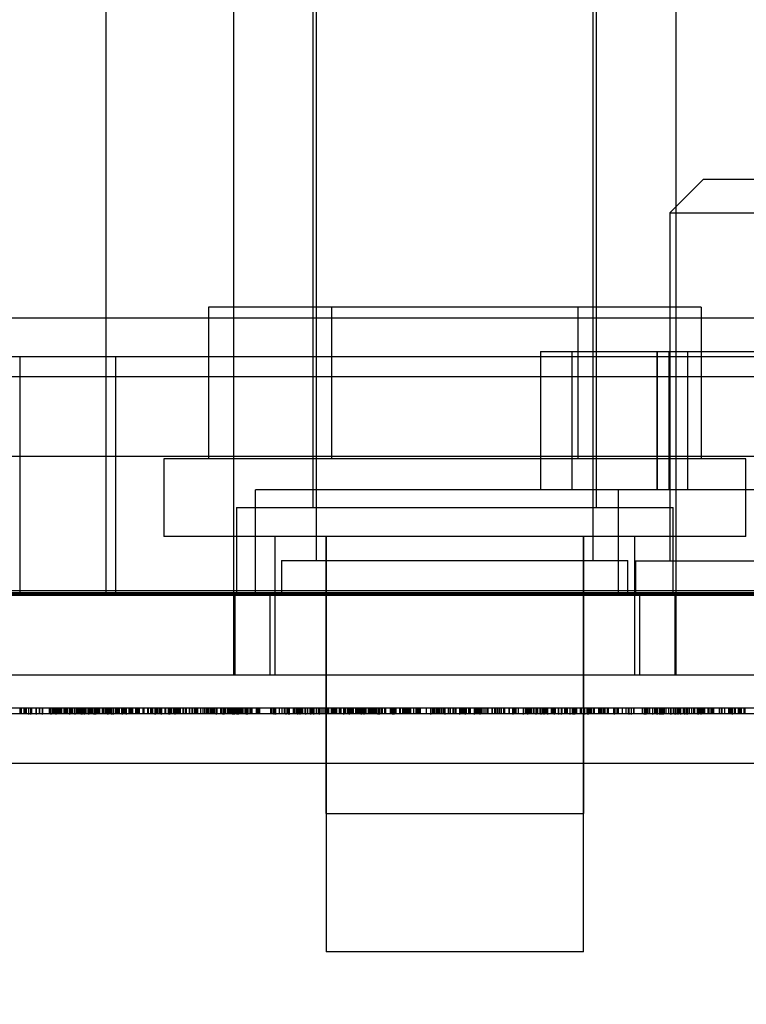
# Model space of a CAD drawing. Header units: inches. Extents: x 1 to 240, y -1 to 159.
# Tile 58 of 108: x 78.973 to 79.629, y 137.375 to 138.264. Entities that reach past the tile are written whole.
import ezdxf
from ezdxf.enums import TextEntityAlignment as Align
from ezdxf.lldxf.tags import DXFTag

# ---------------------------------------------------------------- set-up
doc = ezdxf.new("R2010")
doc.units = ezdxf.units.IN
doc.header["$MEASUREMENT"] = 0
for name, color, linetype in [('COM43544', 7, 'Continuous'), ('COM54932', 7, 'Continuous'), ('COM70219', 7, 'Continuous'), ('COM70657-17', 7, 'Continuous'), ('Default', 7, 'Continuous'), ('HAN13060', 7, 'Continuous'), ('HAN13060_SCREW', 7, 'Continuous'), ('HAN_NUT', 7, 'Continuous'), ('LAB20180', 7, 'Continuous'), ('LOC13320', 7, 'Continuous'), ('NTS17050', 7, 'Continuous'), ('STD21879', 7, 'Continuous'), ('STD26057', 7, 'Continuous')]:
    doc.layers.add(name, color=color, linetype=linetype)
doc.styles.add('SEACAD_Times_New_Roman', font='times.ttf')
tags = doc.linetypes.add('HIDDEN2', pattern=[0.1875, 0.125, -0.0625]).pattern_tags.tags
tags[6:7] = [DXFTag(74, 4), DXFTag(75, 0), DXFTag(340, '0'), DXFTag(46, 0.0), DXFTag(50, 0.0), DXFTag(44, 0.0), DXFTag(45, 0.0)]
tags[4:5] = [DXFTag(74, 4), DXFTag(75, 0), DXFTag(340, '0'), DXFTag(46, 0.0), DXFTag(50, 0.0), DXFTag(44, 0.0), DXFTag(45, 0.0)]
doc.dimstyles.new('HAMMOND_(STH_-_240x160)', dxfattribs={"dimtxt": 1, "dimasz": 1.25, "dimexe": 0.5, "dimexo": 0.5, "dimgap": 0.25, "dimtad": 0, "dimtih": 1, "dimtoh": 1, "dimzin": 0, "dimdsep": 46, "dimtxsty": 'SEACAD_Times_New_Roman', "dimblk1": '_SE_FILLED', "dimblk2": '_SE_FILLED', "dimsah": 1, "dimcen": 0.5, "dimadec": 0, "dimazin": 0, "dimtfac": 0.8, "dimtofl": 0, "dimtmove": 0, "dimatfit": 3, "dimfxl": 1, "dimtolj": 1, "dimtzin": 0, "dimarcsym": 0})

# ---------------------------------------------------------------- blocks, each defined once
blk = doc.blocks.new('SE4')
at = {"layer": 'COM43544', "color": 7, "linetype": 'HIDDEN2'}
for p, q in [((80.42189, 137.94166), (53.05964, 137.94166)), ((80.42189, 137.86966), (53.05964, 137.86966))]:
    blk.add_line(p, q, dxfattribs=at)
at = {"layer": 'COM54932', "color": 7, "linetype": 'HIDDEN2'}
for p, q in [((79.18571, 137.74453), (79.18571, 137.83953)), ((80.13571, 137.83953), (79.18571, 137.83953)), ((79.51321, 137.83953), (79.51321, 137.74453))]:
    blk.add_line(p, q, dxfattribs=at)
at = {"layer": 'COM70219', "color": 7, "linetype": 'HIDDEN2'}
for p, q in [((80.16171, 137.99453), (53.32271, 137.99453)), ((80.16171, 137.74853), (53.32271, 137.74853)), ((80.16171, 137.74653), (53.32271, 137.74653)), ((80.16171, 137.74553), (53.32271, 137.74553))]:
    blk.add_line(p, q, dxfattribs=at)
at = {"layer": 'COM70657-17', "color": 7, "linetype": 'HIDDEN2'}
for p, q in [((52.78671, 137.74453), (80.69571, 137.74453)), ((79.16725, 137.74453), (79.16725, 137.67253)), ((79.19871, 137.74453), (79.19871, 137.67253)), ((79.53271, 137.67253), (79.53271, 137.74453)), ((79.56417, 137.74453), (79.56417, 137.67253))]:
    blk.add_line(p, q, dxfattribs=at)
at = {"layer": 'COM70657-17', "color": 7, "linetype": 'Continuous'}
blk.add_line((52.78671, 137.67253), (80.69571, 137.67253), dxfattribs=at)
at = {"layer": 'HAN13060', "color": 7, "linetype": 'HIDDEN2'}
for p, q in [((79.16614, 138.37453), (79.16614, 137.67253)), ((79.56528, 138.37453), (79.56528, 137.67253)), ((79.20321, 137.79753), (79.20321, 137.67253)), ((79.24921, 137.79753), (79.24921, 137.54753)), ((79.48221, 137.54753), (79.48221, 137.79753)), ((79.52821, 137.67253), (79.52821, 137.79753)), ((79.24921, 137.54753), (79.48221, 137.54753))]:
    blk.add_line(p, q, dxfattribs=at)
at = {"layer": 'HAN13060', "color": 7, "linetype": 'Continuous'}
blk.add_line((80.08424, 137.59253), (78.46693, 137.59253), dxfattribs=at)
at = {"layer": 'HAN13060_SCREW', "color": 7, "linetype": 'HIDDEN2'}
for p, q in [((79.25457, 138.00453), (79.14343, 138.00453)), ((79.14343, 138.00453), (79.14343, 137.86753)), ((79.47685, 138.00453), (79.25457, 138.00453)), ((79.25457, 138.00453), (79.25457, 137.86753)), ((79.58799, 138.00453), (79.47685, 138.00453)), ((79.47685, 138.00453), (79.47685, 137.86753)), ((79.58799, 138.00453), (79.58799, 137.86753)), ((79.62821, 137.86753), (79.10321, 137.86753)), ((79.10321, 137.86753), (79.10321, 137.79753)), ((79.62821, 137.79753), (79.62821, 137.86753)), ((79.62821, 137.79753), (79.10321, 137.79753)), ((79.24971, 137.79753), (79.24971, 137.42253)), ((79.48171, 137.42253), (79.48171, 137.79753)), ((79.48171, 137.42253), (79.24971, 137.42253))]:
    blk.add_line(p, q, dxfattribs=at)
at = {"layer": 'HAN_NUT', "color": 7, "linetype": 'HIDDEN2'}
for p, q in [((79.05971, 137.95953), (78.75372, 137.95953)), ((78.97321, 137.95953), (78.97321, 137.74453)), ((79.67171, 137.95953), (79.05971, 137.95953)), ((79.05971, 137.74453), (79.05971, 137.95953))]:
    blk.add_line(p, q, dxfattribs=at)
at = {"layer": 'LAB20180', "color": 7, "linetype": 'Continuous'}
for p, q in [((80.42871, 137.64253), (78.17871, 137.64253)), ((80.24074, 137.63753), (78.36668, 137.63753)), ((79.04183, 137.6369), (79.04183, 137.63753)), ((79.0576, 137.6369), (79.0576, 137.63753)), ((79.10851, 137.6369), (79.10851, 137.63753)), ((79.11334, 137.6369), (79.11334, 137.63753)), ((79.15646, 137.63753), (79.15646, 137.6369)), ((79.16524, 137.63753), (79.16524, 137.6369)), ((79.16647, 137.6369), (79.16647, 137.63753)), ((79.17058, 137.6369), (79.17058, 137.63753)), ((79.21588, 137.6369), (79.21588, 137.63753)), ((79.23838, 137.6369), (79.23838, 137.63753)), ((79.24362, 137.6369), (79.24362, 137.63753)), ((79.28136, 137.6369), (79.28136, 137.63753)), ((79.28385, 137.6369), (79.28385, 137.63753)), ((79.29634, 137.63753), (79.29634, 137.6369)), ((79.29743, 137.63753), (79.29743, 137.6369)), ((79.35706, 137.6369), (79.35706, 137.63753)), ((79.38333, 137.6369), (79.38333, 137.63753)), ((79.38855, 137.6369), (79.38855, 137.63753)), ((79.43149, 137.6369), (79.43149, 137.63753)), ((79.43874, 137.63753), (79.43874, 137.6369)), ((79.44366, 137.6369), (79.44366, 137.63753)), ((79.44611, 137.63753), (79.44611, 137.6369)), ((79.53832, 137.6369), (79.53832, 137.63753)), ((79.55152, 137.63753), (79.55152, 137.6369)), ((79.55268, 137.6369), (79.55268, 137.63753)), ((79.56736, 137.6369), (79.56736, 137.63753)), ((79.5693, 137.63753), (79.5693, 137.6369)), ((79.58515, 137.63753), (79.58515, 137.6369))]:
    blk.add_line(p, q, dxfattribs=at)
at = {"layer": 'LAB20180', "color": 7, "linetype": 'HIDDEN2'}
for p, q in [((78.97354, 137.63753), (78.97354, 137.64253)), ((78.97444, 137.63753), (78.97444, 137.64253)), ((78.97466, 137.63753), (78.97466, 137.64253)), ((78.97708, 137.63753), (78.97708, 137.64253)), ((78.97811, 137.63753), (78.97811, 137.64253)), ((78.97835, 137.63753), (78.97835, 137.64253)), ((78.97916, 137.63753), (78.97916, 137.64253)), ((78.98095, 137.64315), (78.98095, 137.6369)), ((78.98281, 137.64315), (78.98281, 137.6369)), ((78.98372, 137.63753), (78.98372, 137.64253)), ((78.984, 137.63753), (78.984, 137.64253)), ((78.98793, 137.63753), (78.98793, 137.64253)), ((78.98822, 137.6369), (78.98822, 137.64315)), ((78.98827, 137.63753), (78.98827, 137.64253)), ((78.9908, 137.63753), (78.9908, 137.64253)), ((78.99109, 137.63753), (78.99109, 137.64253)), ((78.99119, 137.63753), (78.99119, 137.64253)), ((78.99319, 137.64315), (78.99319, 137.6369)), ((78.99383, 137.63753), (78.99383, 137.64253)), ((78.99998, 137.63753), (78.99998, 137.64253)), ((79.00065, 137.63753), (79.00065, 137.64253)), ((79.00136, 137.6369), (79.00136, 137.64315)), ((79.00299, 137.63753), (79.00299, 137.64253)), ((79.00414, 137.63753), (79.00414, 137.64253)), ((79.00477, 137.63753), (79.00477, 137.64253)), ((79.00567, 137.64315), (79.00567, 137.6369)), ((79.00646, 137.63753), (79.00646, 137.64253)), ((79.00655, 137.63753), (79.00655, 137.64253)), ((79.0067, 137.63753), (79.0067, 137.64253)), ((79.00741, 137.63753), (79.00741, 137.64253)), ((79.00859, 137.63753), (79.00859, 137.64253)), ((79.00984, 137.63753), (79.00984, 137.64253)), ((79.01002, 137.63753), (79.01002, 137.64253)), ((79.01102, 137.63753), (79.01102, 137.64253)), ((79.01327, 137.63753), (79.01327, 137.64253)), ((79.01343, 137.63753), (79.01343, 137.64253)), ((79.0135, 137.63753), (79.0135, 137.64253)), ((79.0144, 137.63753), (79.0144, 137.64253)), ((79.01562, 137.63753), (79.01562, 137.64253)), ((79.01585, 137.63753), (79.01585, 137.64253)), ((79.01635, 137.63753), (79.01635, 137.64253)), ((79.01829, 137.6369), (79.01829, 137.64315)), ((79.01945, 137.63753), (79.01945, 137.64253)), ((79.02, 137.63753), (79.02, 137.64253)), ((79.02023, 137.63753), (79.02023, 137.64253)), ((79.02105, 137.63753), (79.02105, 137.64253)), ((79.02282, 137.63753), (79.02282, 137.64253)), ((79.02317, 137.6369), (79.02317, 137.64315)), ((79.02473, 137.63753), (79.02473, 137.64253)), ((79.02508, 137.63753), (79.02508, 137.64253)), ((79.02557, 137.63753), (79.02557, 137.64253)), ((79.02597, 137.63753), (79.02597, 137.64253)), ((79.0266, 137.63753), (79.0266, 137.64253)), ((79.02663, 137.63753), (79.02663, 137.64253)), ((79.02785, 137.63753), (79.02785, 137.64253)), ((79.02871, 137.6369), (79.02871, 137.64315)), ((79.02871, 137.63753), (79.02871, 137.64253)), ((79.02956, 137.6369), (79.02956, 137.64315)), ((79.0304, 137.63753), (79.0304, 137.64253)), ((79.03124, 137.63753), (79.03124, 137.64253)), ((79.03149, 137.6369), (79.03149, 137.64315)), ((79.03236, 137.63753), (79.03236, 137.64253)), ((79.03291, 137.63753), (79.03291, 137.64253)), ((79.03497, 137.63753), (79.03497, 137.64253)), ((79.03558, 137.6369), (79.03558, 137.64315)), ((79.03652, 137.63753), (79.03652, 137.64253)), ((79.03671, 137.63753), (79.03671, 137.64253)), ((79.03676, 137.63753), (79.03676, 137.64253)), ((79.03753, 137.63753), (79.03753, 137.64253)), ((79.03787, 137.63753), (79.03787, 137.64253)), ((79.03869, 137.63753), (79.03869, 137.64253)), ((79.03884, 137.63753), (79.03884, 137.64253)), ((79.03889, 137.63753), (79.03889, 137.64253)), ((79.04019, 137.64315), (79.04019, 137.6369)), ((79.04033, 137.6369), (79.04033, 137.64315)), ((79.04102, 137.63753), (79.04102, 137.64253)), ((79.0418, 137.6369), (79.0418, 137.64315)), ((79.04183, 137.63753), (79.04183, 137.64315)), ((79.04204, 137.63753), (79.04204, 137.64253)), ((79.04301, 137.63753), (79.04301, 137.64253)), ((79.04316, 137.63753), (79.04316, 137.64253)), ((79.04392, 137.63753), (79.04392, 137.64253)), ((79.04399, 137.63753), (79.04399, 137.64253)), ((79.04418, 137.63753), (79.04418, 137.64253)), ((79.04435, 137.63753), (79.04435, 137.64253)), ((79.04545, 137.63753), (79.04545, 137.64253)), ((79.04763, 137.63753), (79.04763, 137.64253)), ((79.04785, 137.63753), (79.04785, 137.64253)), ((79.04846, 137.63753), (79.04846, 137.64253)), ((79.04856, 137.63753), (79.04856, 137.64253)), ((79.0501, 137.63753), (79.0501, 137.64253)), ((79.05098, 137.63753), (79.05098, 137.64253)), ((79.05158, 137.63753), (79.05158, 137.64253)), ((79.05242, 137.64315), (79.05242, 137.6369)), ((79.05249, 137.64315), (79.05249, 137.6369)), ((79.05412, 137.63753), (79.05412, 137.64253)), ((79.05488, 137.63753), (79.05488, 137.64253)), ((79.05494, 137.63753), (79.05494, 137.64253)), ((79.05603, 137.64315), (79.05603, 137.6369)), ((79.0576, 137.63753), (79.0576, 137.64315)), ((79.05962, 137.63753), (79.05962, 137.64253)), ((79.06063, 137.63753), (79.06063, 137.64253)), ((79.06115, 137.63753), (79.06115, 137.64253)), ((79.06191, 137.63753), (79.06191, 137.64253)), ((79.06229, 137.63753), (79.06229, 137.64253)), ((79.06312, 137.63753), (79.06312, 137.64253)), ((79.06535, 137.63753), (79.06535, 137.64253)), ((79.06562, 137.64315), (79.06562, 137.6369)), ((79.06693, 137.63753), (79.06693, 137.64253)), ((79.0671, 137.63753), (79.0671, 137.64253)), ((79.06762, 137.63753), (79.06762, 137.64253)), ((79.06781, 137.63753), (79.06781, 137.64253)), ((79.06921, 137.63753), (79.06921, 137.64253)), ((79.06923, 137.64315), (79.06923, 137.6369)), ((79.07187, 137.63753), (79.07187, 137.64253)), ((79.07244, 137.63753), (79.07244, 137.64253)), ((79.07283, 137.63753), (79.07283, 137.64253)), ((79.07378, 137.63753), (79.07378, 137.64253)), ((79.07396, 137.63753), (79.07396, 137.64253)), ((79.07525, 137.63753), (79.07525, 137.64253)), ((79.07778, 137.63753), (79.07778, 137.64253)), ((79.07916, 137.63753), (79.07916, 137.64253)), ((79.07985, 137.63753), (79.07985, 137.64253)), ((79.08017, 137.63753), (79.08017, 137.64253)), ((79.08026, 137.63753), (79.08026, 137.64253)), ((79.08069, 137.63753), (79.08069, 137.64253)), ((79.08121, 137.63753), (79.08121, 137.64253)), ((79.08443, 137.63753), (79.08443, 137.64253)), ((79.08533, 137.63753), (79.08533, 137.64253)), ((79.08552, 137.63753), (79.08552, 137.64253)), ((79.08854, 137.63753), (79.08854, 137.64253)), ((79.08942, 137.63753), (79.08942, 137.64253)), ((79.09136, 137.63753), (79.09136, 137.64253)), ((79.0916, 137.63753), (79.0916, 137.64253)), ((79.09231, 137.63753), (79.09231, 137.64253)), ((79.09292, 137.63753), (79.09292, 137.64253)), ((79.09309, 137.63753), (79.09309, 137.64253)), ((79.09531, 137.6369), (79.09531, 137.64315)), ((79.09547, 137.6369), (79.09547, 137.64315)), ((79.09569, 137.63753), (79.09569, 137.64253)), ((79.09623, 137.63753), (79.09623, 137.64253)), ((79.09679, 137.63753), (79.09679, 137.64253)), ((79.09808, 137.63753), (79.09808, 137.64253)), ((79.09956, 137.63753), (79.09956, 137.64253)), ((79.0999, 137.63753), (79.0999, 137.64253)), ((79.10026, 137.63753), (79.10026, 137.64253)), ((79.10059, 137.63753), (79.10059, 137.64253)), ((79.10068, 137.63753), (79.10068, 137.64253)), ((79.10084, 137.63753), (79.10084, 137.64253)), ((79.10104, 137.6369), (79.10104, 137.64315)), ((79.10141, 137.63753), (79.10141, 137.64253)), ((79.10439, 137.63753), (79.10439, 137.64253)), ((79.10497, 137.63753), (79.10497, 137.64253)), ((79.10731, 137.63753), (79.10731, 137.64253)), ((79.10795, 137.6369), (79.10795, 137.64315)), ((79.10851, 137.63753), (79.10851, 137.64315)), ((79.10876, 137.63753), (79.10876, 137.64253)), ((79.10932, 137.63753), (79.10932, 137.64253)), ((79.10947, 137.63753), (79.10947, 137.64253)), ((79.11037, 137.63753), (79.11037, 137.64253)), ((79.1123, 137.63753), (79.1123, 137.64253)), ((79.11265, 137.63753), (79.11265, 137.64253)), ((79.11334, 137.63753), (79.11334, 137.64315)), ((79.11453, 137.63753), (79.11453, 137.64253)), ((79.11465, 137.63753), (79.11465, 137.64253)), ((79.1154, 137.63753), (79.1154, 137.64253)), ((79.1163, 137.63753), (79.1163, 137.64253)), ((79.11733, 137.63753), (79.11733, 137.64253)), ((79.1182, 137.63753), (79.1182, 137.64253)), ((79.12045, 137.63753), (79.12045, 137.64253)), ((79.12085, 137.63753), (79.12085, 137.64253)), ((79.12108, 137.63753), (79.12108, 137.64253)), ((79.12287, 137.63753), (79.12287, 137.64253)), ((79.12345, 137.63753), (79.12345, 137.64253)), ((79.12624, 137.63753), (79.12624, 137.64253)), ((79.12664, 137.63753), (79.12664, 137.64253)), ((79.12874, 137.63753), (79.12874, 137.64253)), ((79.12879, 137.63753), (79.12879, 137.64253)), ((79.12924, 137.63753), (79.12924, 137.64253)), ((79.13098, 137.63753), (79.13098, 137.64253)), ((79.13188, 137.63753), (79.13188, 137.64253)), ((79.13233, 137.63753), (79.13233, 137.64253)), ((79.13278, 137.63753), (79.13278, 137.64253)), ((79.13373, 137.63753), (79.13373, 137.64253)), ((79.13645, 137.63753), (79.13645, 137.64253)), ((79.13861, 137.63753), (79.13861, 137.64253)), ((79.14017, 137.63753), (79.14017, 137.64253)), ((79.14051, 137.63753), (79.14051, 137.64253)), ((79.14199, 137.63753), (79.14199, 137.64253)), ((79.14277, 137.63753), (79.14277, 137.64253)), ((79.14405, 137.63753), (79.14405, 137.64253)), ((79.14412, 137.63753), (79.14412, 137.64253)), ((79.14553, 137.63753), (79.14553, 137.64253)), ((79.14569, 137.63753), (79.14569, 137.64253)), ((79.14578, 137.63753), (79.14578, 137.64253)), ((79.14617, 137.63753), (79.14617, 137.64253)), ((79.14684, 137.63753), (79.14684, 137.64253)), ((79.1471, 137.63753), (79.1471, 137.64253)), ((79.14753, 137.63753), (79.14753, 137.64253)), ((79.14788, 137.63753), (79.14788, 137.64253)), ((79.1483, 137.63753), (79.1483, 137.64253)), ((79.14906, 137.63753), (79.14906, 137.64253)), ((79.15062, 137.6369), (79.15062, 137.64315)), ((79.15136, 137.63753), (79.15136, 137.64253)), ((79.15457, 137.63753), (79.15457, 137.64253)), ((79.15526, 137.63753), (79.15526, 137.64253)), ((79.15646, 137.64315), (79.15646, 137.63753)), ((79.15744, 137.6369), (79.15744, 137.64315)), ((79.15837, 137.63753), (79.15837, 137.64253)), ((79.15858, 137.63753), (79.15858, 137.64253)), ((79.15883, 137.63753), (79.15883, 137.64253)), ((79.16048, 137.63753), (79.16048, 137.64253)), ((79.1606, 137.63753), (79.1606, 137.64253)), ((79.16112, 137.63753), (79.16112, 137.64253)), ((79.16163, 137.63753), (79.16163, 137.64253)), ((79.16208, 137.63753), (79.16208, 137.64253)), ((79.16319, 137.63753), (79.16319, 137.64253)), ((79.16441, 137.63753), (79.16441, 137.64253)), ((79.16524, 137.64315), (79.16524, 137.63753)), ((79.16647, 137.63753), (79.16647, 137.64315)), ((79.16659, 137.64315), (79.16659, 137.6369)), ((79.16755, 137.63753), (79.16755, 137.64253)), ((79.168, 137.63753), (79.168, 137.64253)), ((79.16888, 137.64315), (79.16888, 137.6369)), ((79.16897, 137.63753), (79.16897, 137.64253)), ((79.17058, 137.63753), (79.17058, 137.64315)), ((79.17088, 137.63753), (79.17088, 137.64253)), ((79.17198, 137.63753), (79.17198, 137.64253)), ((79.17253, 137.63753), (79.17253, 137.64253)), ((79.17283, 137.63753), (79.17283, 137.64253)), ((79.17367, 137.63753), (79.17367, 137.64253)), ((79.17374, 137.63753), (79.17374, 137.64253)), ((79.17428, 137.63753), (79.17428, 137.64253)), ((79.17457, 137.63753), (79.17457, 137.64253)), ((79.17644, 137.63753), (79.17644, 137.64253)), ((79.17753, 137.64315), (79.17753, 137.6369)), ((79.17822, 137.64315), (79.17822, 137.6369)), ((79.18024, 137.63753), (79.18024, 137.64253)), ((79.18028, 137.63753), (79.18028, 137.64253)), ((79.18166, 137.63753), (79.18166, 137.64253)), ((79.18287, 137.63753), (79.18287, 137.64253)), ((79.18665, 137.63753), (79.18665, 137.64253)), ((79.18785, 137.63753), (79.18785, 137.64253)), ((79.18858, 137.63753), (79.18858, 137.64253)), ((79.18858, 137.63753), (79.18858, 137.64253)), ((79.1899, 137.63753), (79.1899, 137.64253)), ((79.19981, 137.63753), (79.19981, 137.64253)), ((79.2001, 137.63753), (79.2001, 137.64253)), ((79.20033, 137.63753), (79.20033, 137.64253)), ((79.20188, 137.63753), (79.20188, 137.64253)), ((79.20233, 137.63753), (79.20233, 137.64253)), ((79.20268, 137.6369), (79.20268, 137.64315)), ((79.20271, 137.63753), (79.20271, 137.64253)), ((79.20389, 137.63753), (79.20389, 137.64253)), ((79.20418, 137.6369), (79.20418, 137.64315)), ((79.20419, 137.63753), (79.20419, 137.64253)), ((79.20764, 137.63753), (79.20764, 137.64253)), ((79.20999, 137.63753), (79.20999, 137.64253)), ((79.21209, 137.63753), (79.21209, 137.64253)), ((79.21328, 137.64315), (79.21328, 137.6369)), ((79.2134, 137.63753), (79.2134, 137.64253)), ((79.21366, 137.63753), (79.21366, 137.64253)), ((79.21501, 137.63753), (79.21501, 137.64253)), ((79.21585, 137.63753), (79.21585, 137.64253)), ((79.21588, 137.63753), (79.21588, 137.64315)), ((79.21659, 137.6369), (79.21659, 137.64315)), ((79.22003, 137.63753), (79.22003, 137.64253)), ((79.22137, 137.63753), (79.22137, 137.64253)), ((79.22274, 137.63753), (79.22274, 137.64253)), ((79.22298, 137.63753), (79.22298, 137.64253)), ((79.22319, 137.63753), (79.22319, 137.64253)), ((79.22367, 137.63753), (79.22367, 137.64253)), ((79.22403, 137.63753), (79.22403, 137.64253)), ((79.22417, 137.6369), (79.22417, 137.64315)), ((79.22486, 137.63753), (79.22486, 137.64253)), ((79.22518, 137.63753), (79.22518, 137.64253)), ((79.22575, 137.64315), (79.22575, 137.6369)), ((79.22615, 137.6369), (79.22615, 137.64315)), ((79.22634, 137.63753), (79.22634, 137.64253)), ((79.22639, 137.63753), (79.22639, 137.64253)), ((79.2275, 137.63753), (79.2275, 137.64253)), ((79.22852, 137.63753), (79.22852, 137.64253)), ((79.23053, 137.63753), (79.23053, 137.64253)), ((79.23114, 137.6369), (79.23114, 137.64315)), ((79.23294, 137.63753), (79.23294, 137.64253)), ((79.23504, 137.63753), (79.23504, 137.64253)), ((79.23542, 137.63753), (79.23542, 137.64253)), ((79.23574, 137.6369), (79.23574, 137.64315)), ((79.2369, 137.63753), (79.2369, 137.64253)), ((79.23716, 137.63753), (79.23716, 137.64253)), ((79.23838, 137.63753), (79.23838, 137.64315)), ((79.23871, 137.63753), (79.23871, 137.64253)), ((79.24096, 137.63753), (79.24096, 137.64253)), ((79.24102, 137.63753), (79.24102, 137.64253)), ((79.24258, 137.63753), (79.24258, 137.64253)), ((79.24362, 137.63753), (79.24362, 137.64315)), ((79.24508, 137.63753), (79.24508, 137.64253)), ((79.24705, 137.63753), (79.24705, 137.64253)), ((79.24866, 137.63753), (79.24866, 137.64253)), ((79.25092, 137.63753), (79.25092, 137.64253)), ((79.25164, 137.63753), (79.25164, 137.64253)), ((79.25216, 137.63753), (79.25216, 137.64253)), ((79.25446, 137.63753), (79.25446, 137.64253)), ((79.25524, 137.63753), (79.25524, 137.64253)), ((79.25661, 137.63753), (79.25661, 137.64253)), ((79.2567, 137.63753), (79.2567, 137.64253)), ((79.25719, 137.63753), (79.25719, 137.64253)), ((79.25822, 137.63753), (79.25822, 137.64253)), ((79.25893, 137.63753), (79.25893, 137.64253)), ((79.25932, 137.63753), (79.25932, 137.64253)), ((79.26163, 137.63753), (79.26163, 137.64253)), ((79.26236, 137.63753), (79.26236, 137.64253)), ((79.26315, 137.63753), (79.26315, 137.64253)), ((79.26543, 137.63753), (79.26543, 137.64253)), ((79.26551, 137.6369), (79.26551, 137.64315)), ((79.26598, 137.63753), (79.26598, 137.64253)), ((79.26614, 137.63753), (79.26614, 137.64253)), ((79.26672, 137.63753), (79.26672, 137.64253)), ((79.26686, 137.63753), (79.26686, 137.64253)), ((79.26704, 137.63753), (79.26704, 137.64253)), ((79.26729, 137.63753), (79.26729, 137.64253)), ((79.26929, 137.63753), (79.26929, 137.64253)), ((79.27039, 137.63753), (79.27039, 137.64253)), ((79.27052, 137.63753), (79.27052, 137.64253)), ((79.27064, 137.6369), (79.27064, 137.64315)), ((79.27088, 137.63753), (79.27088, 137.64253)), ((79.27135, 137.63753), (79.27135, 137.64253)), ((79.27154, 137.63753), (79.27154, 137.64253)), ((79.27168, 137.63753), (79.27168, 137.64253)), ((79.27287, 137.63753), (79.27287, 137.64253)), ((79.27309, 137.63753), (79.27309, 137.64253)), ((79.27435, 137.63753), (79.27435, 137.64253)), ((79.27637, 137.63753), (79.27637, 137.64253)), ((79.27715, 137.63753), (79.27715, 137.64253)), ((79.27818, 137.63753), (79.27818, 137.64253)), ((79.27927, 137.63753), (79.27927, 137.64253)), ((79.27972, 137.63753), (79.27972, 137.64253)), ((79.28071, 137.63753), (79.28071, 137.64253)), ((79.28136, 137.63753), (79.28136, 137.64315)), ((79.28199, 137.63753), (79.28199, 137.64253)), ((79.28306, 137.63753), (79.28306, 137.64253)), ((79.28339, 137.63753), (79.28339, 137.64253)), ((79.28385, 137.63753), (79.28385, 137.64315)), ((79.28415, 137.63753), (79.28415, 137.64253)), ((79.2845, 137.63753), (79.2845, 137.64253)), ((79.28533, 137.63753), (79.28533, 137.64253)), ((79.28562, 137.63753), (79.28562, 137.64253)), ((79.28565, 137.63753), (79.28565, 137.64253)), ((79.28787, 137.63753), (79.28787, 137.64253)), ((79.28832, 137.63753), (79.28832, 137.64253)), ((79.289, 137.63753), (79.289, 137.64253)), ((79.2892, 137.63753), (79.2892, 137.64253)), ((79.28983, 137.63753), (79.28983, 137.64253)), ((79.29072, 137.63753), (79.29072, 137.64253)), ((79.29167, 137.63753), (79.29167, 137.64253)), ((79.29252, 137.63753), (79.29252, 137.64253)), ((79.29272, 137.63753), (79.29272, 137.64253)), ((79.29377, 137.63753), (79.29377, 137.64253)), ((79.29395, 137.63753), (79.29395, 137.64253)), ((79.29404, 137.63753), (79.29404, 137.64253)), ((79.29412, 137.63753), (79.29412, 137.64253)), ((79.29505, 137.63753), (79.29505, 137.64253)), ((79.29634, 137.64315), (79.29634, 137.63753)), ((79.29657, 137.63753), (79.29657, 137.64253)), ((79.29736, 137.63753), (79.29736, 137.64253)), ((79.29743, 137.64315), (79.29743, 137.63753)), ((79.2991, 137.63753), (79.2991, 137.64253)), ((79.30037, 137.63753), (79.30037, 137.64253)), ((79.30245, 137.63753), (79.30245, 137.64253)), ((79.30278, 137.63753), (79.30278, 137.64253)), ((79.30336, 137.63753), (79.30336, 137.64253)), ((79.30781, 137.63753), (79.30781, 137.64253)), ((79.30881, 137.63753), (79.30881, 137.64253)), ((79.30947, 137.64315), (79.30947, 137.6369)), ((79.3096, 137.63753), (79.3096, 137.64253)), ((79.3099, 137.63753), (79.3099, 137.64253)), ((79.3099, 137.63753), (79.3099, 137.64253)), ((79.31045, 137.63753), (79.31045, 137.64253)), ((79.31063, 137.64315), (79.31063, 137.6369)), ((79.31182, 137.63753), (79.31182, 137.64253)), ((79.31289, 137.63753), (79.31289, 137.64253)), ((79.31611, 137.63753), (79.31611, 137.64253)), ((79.31623, 137.63753), (79.31623, 137.64253)), ((79.31675, 137.63753), (79.31675, 137.64253)), ((79.31878, 137.63753), (79.31878, 137.64253)), ((79.31921, 137.63753), (79.31921, 137.64253)), ((79.31945, 137.63753), (79.31945, 137.64253)), ((79.31971, 137.63753), (79.31971, 137.64253)), ((79.32006, 137.63753), (79.32006, 137.64253)), ((79.32067, 137.63753), (79.32067, 137.64253)), ((79.32164, 137.63753), (79.32164, 137.64253)), ((79.32168, 137.63753), (79.32168, 137.64253)), ((79.32244, 137.63753), (79.32244, 137.64253)), ((79.32248, 137.63753), (79.32248, 137.64253)), ((79.32268, 137.63753), (79.32268, 137.64253)), ((79.32312, 137.63753), (79.32312, 137.64253)), ((79.32421, 137.63753), (79.32421, 137.64253)), ((79.32506, 137.63753), (79.32506, 137.64253)), ((79.32533, 137.63753), (79.32533, 137.64253)), ((79.32596, 137.63753), (79.32596, 137.64253)), ((79.32866, 137.63753), (79.32866, 137.64253)), ((79.33098, 137.63753), (79.33098, 137.64253)), ((79.33163, 137.63753), (79.33163, 137.64253)), ((79.33224, 137.63753), (79.33224, 137.64253)), ((79.33246, 137.63753), (79.33246, 137.64253)), ((79.33259, 137.63753), (79.33259, 137.64253)), ((79.33321, 137.63753), (79.33321, 137.64253)), ((79.33327, 137.63753), (79.33327, 137.64253)), ((79.33339, 137.63753), (79.33339, 137.64253)), ((79.33403, 137.63753), (79.33403, 137.64253)), ((79.33478, 137.63753), (79.33478, 137.64253)), ((79.34006, 137.63753), (79.34006, 137.64253)), ((79.34015, 137.63753), (79.34015, 137.64253)), ((79.3403, 137.63753), (79.3403, 137.64253)), ((79.34392, 137.6369), (79.34392, 137.64315)), ((79.34544, 137.63753), (79.34544, 137.64253)), ((79.34585, 137.63753), (79.34585, 137.64253)), ((79.34697, 137.63753), (79.34697, 137.64253)), ((79.34736, 137.63753), (79.34736, 137.64253)), ((79.34898, 137.63753), (79.34898, 137.64253)), ((79.34914, 137.63753), (79.34914, 137.64253)), ((79.34952, 137.63753), (79.34952, 137.64253)), ((79.35083, 137.63753), (79.35083, 137.64253)), ((79.35087, 137.63753), (79.35087, 137.64253)), ((79.3522, 137.63753), (79.3522, 137.64253)), ((79.35365, 137.63753), (79.35365, 137.64253)), ((79.35423, 137.63753), (79.35423, 137.64253)), ((79.35424, 137.63753), (79.35424, 137.64253)), ((79.3557, 137.63753), (79.3557, 137.64253)), ((79.35631, 137.63753), (79.35631, 137.64253)), ((79.35643, 137.63753), (79.35643, 137.64253)), ((79.35675, 137.63753), (79.35675, 137.64253)), ((79.35706, 137.63753), (79.35706, 137.64315)), ((79.36014, 137.63753), (79.36014, 137.64253)), ((79.36166, 137.63753), (79.36166, 137.64253)), ((79.36182, 137.63753), (79.36182, 137.64253)), ((79.36425, 137.63753), (79.36425, 137.64253)), ((79.36472, 137.63753), (79.36472, 137.64253)), ((79.36618, 137.63753), (79.36618, 137.64253)), ((79.36697, 137.63753), (79.36697, 137.64253)), ((79.37013, 137.6369), (79.37013, 137.64315)), ((79.37028, 137.63753), (79.37028, 137.64253)), ((79.37067, 137.63753), (79.37067, 137.64253)), ((79.37129, 137.63753), (79.37129, 137.64253)), ((79.37213, 137.63753), (79.37213, 137.64253)), ((79.37289, 137.63753), (79.37289, 137.64253)), ((79.37292, 137.63753), (79.37292, 137.64253)), ((79.3738, 137.63753), (79.3738, 137.64253)), ((79.37425, 137.63753), (79.37425, 137.64253)), ((79.37438, 137.63753), (79.37438, 137.64253)), ((79.37535, 137.6369), (79.37535, 137.64315)), ((79.37636, 137.63753), (79.37636, 137.64253)), ((79.37849, 137.63753), (79.37849, 137.64253)), ((79.37927, 137.63753), (79.37927, 137.64253)), ((79.37994, 137.63753), (79.37994, 137.64253)), ((79.38333, 137.63753), (79.38333, 137.64315)), ((79.38443, 137.63753), (79.38443, 137.64253)), ((79.38455, 137.63753), (79.38455, 137.64253)), ((79.38534, 137.63753), (79.38534, 137.64253)), ((79.38545, 137.63753), (79.38545, 137.64253)), ((79.38606, 137.63753), (79.38606, 137.64253)), ((79.38636, 137.63753), (79.38636, 137.64253)), ((79.38694, 137.63753), (79.38694, 137.64253)), ((79.38706, 137.63753), (79.38706, 137.64253)), ((79.38768, 137.63753), (79.38768, 137.64253)), ((79.38855, 137.63753), (79.38855, 137.64315)), ((79.38945, 137.63753), (79.38945, 137.64253)), ((79.38969, 137.63753), (79.38969, 137.64253)), ((79.39054, 137.63753), (79.39054, 137.64253)), ((79.39225, 137.63753), (79.39225, 137.64253)), ((79.39404, 137.63753), (79.39404, 137.64253)), ((79.39541, 137.63753), (79.39541, 137.64253)), ((79.39566, 137.63753), (79.39566, 137.64253)), ((79.39927, 137.63753), (79.39927, 137.64253)), ((79.39973, 137.63753), (79.39973, 137.64253)), ((79.40175, 137.63753), (79.40175, 137.64253)), ((79.40258, 137.63753), (79.40258, 137.64253)), ((79.40424, 137.63753), (79.40424, 137.64253)), ((79.40426, 137.63753), (79.40426, 137.64253)), ((79.40567, 137.63753), (79.40567, 137.64253)), ((79.4058, 137.63753), (79.4058, 137.64253)), ((79.40646, 137.63753), (79.40646, 137.64253)), ((79.40771, 137.63753), (79.40771, 137.64253)), ((79.40984, 137.63753), (79.40984, 137.64253)), ((79.41095, 137.63753), (79.41095, 137.64253)), ((79.41471, 137.63753), (79.41471, 137.64253)), ((79.41504, 137.63753), (79.41504, 137.64253)), ((79.41514, 137.63753), (79.41514, 137.64253)), ((79.4152, 137.63753), (79.4152, 137.64253)), ((79.41812, 137.63753), (79.41812, 137.64253)), ((79.41817, 137.63753), (79.41817, 137.64253)), ((79.41829, 137.6369), (79.41829, 137.64315)), ((79.41855, 137.63753), (79.41855, 137.64253)), ((79.41871, 137.63753), (79.41871, 137.64253)), ((79.41887, 137.63753), (79.41887, 137.64253)), ((79.42031, 137.63753), (79.42031, 137.64253)), ((79.42097, 137.63753), (79.42097, 137.64253)), ((79.42113, 137.63753), (79.42113, 137.64253)), ((79.42332, 137.63753), (79.42332, 137.64253)), ((79.42781, 137.6369), (79.42781, 137.64315)), ((79.42948, 137.63753), (79.42948, 137.64253)), ((79.43065, 137.63753), (79.43065, 137.64253)), ((79.43085, 137.63753), (79.43085, 137.64253)), ((79.43149, 137.63753), (79.43149, 137.64315)), ((79.43287, 137.63753), (79.43287, 137.64253)), ((79.43367, 137.63753), (79.43367, 137.64253)), ((79.43384, 137.63753), (79.43384, 137.64253)), ((79.43478, 137.63753), (79.43478, 137.64253)), ((79.4368, 137.63753), (79.4368, 137.64253)), ((79.43735, 137.63753), (79.43735, 137.64253)), ((79.43874, 137.64315), (79.43874, 137.63753)), ((79.43929, 137.63753), (79.43929, 137.64253)), ((79.44057, 137.63753), (79.44057, 137.64253)), ((79.44264, 137.63753), (79.44264, 137.64253)), ((79.44309, 137.63753), (79.44309, 137.64253)), ((79.44366, 137.63753), (79.44366, 137.64315)), ((79.44529, 137.63753), (79.44529, 137.64253)), ((79.44542, 137.63753), (79.44542, 137.64253)), ((79.44611, 137.64315), (79.44611, 137.63753)), ((79.44739, 137.63753), (79.44739, 137.64253)), ((79.44843, 137.63753), (79.44843, 137.64253)), ((79.44922, 137.63753), (79.44922, 137.64253)), ((79.44958, 137.6369), (79.44958, 137.64315)), ((79.45287, 137.63753), (79.45287, 137.64253)), ((79.45301, 137.63753), (79.45301, 137.64253)), ((79.45332, 137.63753), (79.45332, 137.64253)), ((79.45377, 137.63753), (79.45377, 137.64253)), ((79.45399, 137.63753), (79.45399, 137.64253)), ((79.45485, 137.63753), (79.45485, 137.64253)), ((79.45525, 137.64315), (79.45525, 137.6369)), ((79.45536, 137.63753), (79.45536, 137.64253)), ((79.45577, 137.63753), (79.45577, 137.64253)), ((79.45665, 137.63753), (79.45665, 137.64253)), ((79.45931, 137.64315), (79.45931, 137.6369)), ((79.45938, 137.63753), (79.45938, 137.64253)), ((79.462, 137.6369), (79.462, 137.64315)), ((79.46266, 137.63753), (79.46266, 137.64253)), ((79.46504, 137.63753), (79.46504, 137.64253)), ((79.46601, 137.63753), (79.46601, 137.64253)), ((79.46617, 137.63753), (79.46617, 137.64253)), ((79.46641, 137.63753), (79.46641, 137.64253)), ((79.46735, 137.63753), (79.46735, 137.64253)), ((79.46987, 137.6369), (79.46987, 137.64315)), ((79.47196, 137.63753), (79.47196, 137.64253)), ((79.47225, 137.64315), (79.47225, 137.6369)), ((79.47245, 137.64315), (79.47245, 137.6369)), ((79.47362, 137.64315), (79.47362, 137.6369)), ((79.47483, 137.63753), (79.47483, 137.64253)), ((79.4758, 137.63753), (79.4758, 137.64253)), ((79.47916, 137.63753), (79.47916, 137.64253)), ((79.47934, 137.63753), (79.47934, 137.64253)), ((79.48001, 137.63753), (79.48001, 137.64253)), ((79.48307, 137.6369), (79.48307, 137.64315)), ((79.48513, 137.63753), (79.48513, 137.64253)), ((79.48539, 137.64315), (79.48539, 137.6369)), ((79.48558, 137.64315), (79.48558, 137.6369)), ((79.48604, 137.64315), (79.48604, 137.6369)), ((79.48637, 137.63753), (79.48637, 137.64253)), ((79.48739, 137.63753), (79.48739, 137.64253)), ((79.48799, 137.63753), (79.48799, 137.64253)), ((79.48803, 137.63753), (79.48803, 137.64253)), ((79.48848, 137.63753), (79.48848, 137.64253)), ((79.48893, 137.63753), (79.48893, 137.64253)), ((79.49086, 137.63753), (79.49086, 137.64253)), ((79.49097, 137.63753), (79.49097, 137.64253)), ((79.49176, 137.63753), (79.49176, 137.64253)), ((79.49576, 137.63753), (79.49576, 137.64253)), ((79.49675, 137.63753), (79.49675, 137.64253)), ((79.4976, 137.63753), (79.4976, 137.64253)), ((79.498, 137.63753), (79.498, 137.64253)), ((79.49879, 137.63753), (79.49879, 137.64253)), ((79.50004, 137.63753), (79.50004, 137.64253)), ((79.50007, 137.63753), (79.50007, 137.64253)), ((79.50123, 137.63753), (79.50123, 137.64253)), ((79.50135, 137.63753), (79.50135, 137.64253)), ((79.50358, 137.63753), (79.50358, 137.64253)), ((79.50446, 137.63753), (79.50446, 137.64253)), ((79.50917, 137.63753), (79.50917, 137.64253)), ((79.50986, 137.6369), (79.50986, 137.64315)), ((79.51034, 137.63753), (79.51034, 137.64253)), ((79.51209, 137.63753), (79.51209, 137.64253)), ((79.51334, 137.63753), (79.51334, 137.64253)), ((79.51691, 137.63753), (79.51691, 137.64253)), ((79.52041, 137.63753), (79.52041, 137.64253)), ((79.5225, 137.63753), (79.5225, 137.64253)), ((79.523, 137.6369), (79.523, 137.64315)), ((79.52511, 137.63753), (79.52511, 137.64253)), ((79.52518, 137.6369), (79.52518, 137.64315)), ((79.5274, 137.63753), (79.5274, 137.64253)), ((79.52757, 137.63753), (79.52757, 137.64253)), ((79.53522, 137.63753), (79.53522, 137.64253)), ((79.53683, 137.6369), (79.53683, 137.64315)), ((79.5371, 137.64315), (79.5371, 137.6369)), ((79.53717, 137.63753), (79.53717, 137.64253)), ((79.53764, 137.6369), (79.53764, 137.64315)), ((79.53832, 137.63753), (79.53832, 137.64315)), ((79.53922, 137.63753), (79.53922, 137.64253)), ((79.5393, 137.63753), (79.5393, 137.64253)), ((79.54006, 137.63753), (79.54006, 137.64253)), ((79.54015, 137.63753), (79.54015, 137.64253)), ((79.54025, 137.63753), (79.54025, 137.64253)), ((79.54183, 137.63753), (79.54183, 137.64253)), ((79.544, 137.64315), (79.544, 137.6369)), ((79.54633, 137.63753), (79.54633, 137.64253)), ((79.54718, 137.63753), (79.54718, 137.64253)), ((79.5483, 137.6369), (79.5483, 137.64315)), ((79.54855, 137.6369), (79.54855, 137.64315)), ((79.54894, 137.63753), (79.54894, 137.64253)), ((79.5503, 137.64315), (79.5503, 137.6369)), ((79.55126, 137.6369), (79.55126, 137.64315)), ((79.55146, 137.6369), (79.55146, 137.64315)), ((79.55152, 137.64315), (79.55152, 137.63753)), ((79.55171, 137.63753), (79.55171, 137.64253)), ((79.55236, 137.63753), (79.55236, 137.64253)), ((79.55256, 137.63753), (79.55256, 137.64253)), ((79.55268, 137.63753), (79.55268, 137.64315)), ((79.55323, 137.63753), (79.55323, 137.64253)), ((79.55365, 137.63753), (79.55365, 137.64253)), ((79.55407, 137.6369), (79.55407, 137.64315)), ((79.55416, 137.6369), (79.55416, 137.64315)), ((79.5549, 137.63753), (79.5549, 137.64253)), ((79.55631, 137.63753), (79.55631, 137.64253)), ((79.55874, 137.63753), (79.55874, 137.64253)), ((79.56044, 137.64315), (79.56044, 137.6369)), ((79.56078, 137.6369), (79.56078, 137.64315)), ((79.56096, 137.6369), (79.56096, 137.64315)), ((79.56294, 137.63753), (79.56294, 137.64253)), ((79.56446, 137.6369), (79.56446, 137.64315)), ((79.56455, 137.63753), (79.56455, 137.64253)), ((79.56466, 137.6369), (79.56466, 137.64315)), ((79.56472, 137.64315), (79.56472, 137.6369)), ((79.56504, 137.63753), (79.56504, 137.64253)), ((79.56681, 137.63753), (79.56681, 137.64253)), ((79.5671, 137.63753), (79.5671, 137.64253)), ((79.56736, 137.63753), (79.56736, 137.64315)), ((79.56839, 137.63753), (79.56839, 137.64253)), ((79.5693, 137.64315), (79.5693, 137.63753)), ((79.56936, 137.63753), (79.56936, 137.64253)), ((79.57206, 137.63753), (79.57206, 137.64253)), ((79.57303, 137.64315), (79.57303, 137.6369)), ((79.57485, 137.63753), (79.57485, 137.64253)), ((79.57518, 137.64315), (79.57518, 137.6369)), ((79.5753, 137.64315), (79.5753, 137.6369)), ((79.57709, 137.63753), (79.57709, 137.64253)), ((79.57747, 137.63753), (79.57747, 137.64253)), ((79.5795, 137.63753), (79.5795, 137.64253)), ((79.58133, 137.63753), (79.58133, 137.64253)), ((79.5814, 137.63753), (79.5814, 137.64253)), ((79.58172, 137.63753), (79.58172, 137.64253)), ((79.58191, 137.63753), (79.58191, 137.64253)), ((79.58227, 137.63753), (79.58227, 137.64253)), ((79.58462, 137.63753), (79.58462, 137.64253)), ((79.58469, 137.63753), (79.58469, 137.64253)), ((79.58515, 137.64315), (79.58515, 137.63753)), ((79.58526, 137.64315), (79.58526, 137.6369)), ((79.58597, 137.63753), (79.58597, 137.64253)), ((79.58671, 137.63753), (79.58671, 137.64253)), ((79.58765, 137.64315), (79.58765, 137.6369)), ((79.58771, 137.64315), (79.58771, 137.6369)), ((79.58914, 137.63753), (79.58914, 137.64253)), ((79.59015, 137.63753), (79.59015, 137.64253)), ((79.59033, 137.63753), (79.59033, 137.64253)), ((79.59054, 137.63753), (79.59054, 137.64253)), ((79.59128, 137.63753), (79.59128, 137.64253)), ((79.59447, 137.63753), (79.59447, 137.64253)), ((79.59462, 137.63753), (79.59462, 137.64253)), ((79.59466, 137.63753), (79.59466, 137.64253)), ((79.59511, 137.63753), (79.59511, 137.64253)), ((79.59717, 137.63753), (79.59717, 137.64253)), ((79.5973, 137.63753), (79.5973, 137.64253)), ((79.59866, 137.63753), (79.59866, 137.64253)), ((79.59943, 137.63753), (79.59943, 137.64253)), ((79.60464, 137.63753), (79.60464, 137.64253)), ((79.60649, 137.63753), (79.60649, 137.64253)), ((79.6071, 137.63753), (79.6071, 137.64253)), ((79.60923, 137.63753), (79.60923, 137.64253)), ((79.61288, 137.63753), (79.61288, 137.64253)), ((79.61411, 137.63753), (79.61411, 137.64253)), ((79.61507, 137.63753), (79.61507, 137.64253)), ((79.61617, 137.6369), (79.61617, 137.64315)), ((79.61823, 137.63753), (79.61823, 137.64253)), ((79.61894, 137.63753), (79.61894, 137.64253)), ((79.62158, 137.63753), (79.62158, 137.64253)), ((79.62287, 137.63753), (79.62287, 137.64253)), ((79.62358, 137.63753), (79.62358, 137.64253)), ((79.62422, 137.63753), (79.62422, 137.64253)), ((79.62432, 137.63753), (79.62432, 137.64253)), ((79.6267, 137.63753), (79.6267, 137.64253)), ((79.62749, 137.63753), (79.62749, 137.64253)), ((79.62785, 137.63753), (79.62785, 137.64253))]:
    blk.add_line(p, q, dxfattribs=at)
at = {"layer": 'LOC13320', "color": 7, "linetype": 'HIDDEN2'}
for p, q in [((79.23771, 138.54053), (79.23771, 137.82353)), ((79.49371, 137.82353), (79.49371, 138.54053)), ((79.05071, 138.27453), (79.05071, 137.74453)), ((79.16871, 137.82353), (79.56271, 137.82353)), ((79.16871, 137.82353), (79.16871, 137.74453)), ((79.56271, 137.74453), (79.56271, 137.82353))]:
    blk.add_line(p, q, dxfattribs=at)
at = {"layer": 'NTS17050', "color": 7, "linetype": 'HIDDEN2'}
for p, q in [((79.44298, 137.96453), (79.47121, 137.96453)), ((79.44298, 137.96453), (79.44298, 137.83953)), ((79.47121, 137.96453), (79.65371, 137.96453)), ((79.47121, 137.96453), (79.47121, 137.83953)), ((79.5481, 137.96453), (79.5481, 137.83953)), ((79.54834, 137.96453), (79.54834, 137.83953)), ((79.55871, 137.96453), (79.55871, 137.83953)), ((79.57561, 137.96453), (79.57561, 137.83953))]:
    blk.add_line(p, q, dxfattribs=at)
at = {"layer": 'STD21879', "color": 7, "linetype": 'HIDDEN2'}
for p, q in [((79.24071, 138.74453), (79.24071, 137.77578)), ((79.49071, 137.77578), (79.49071, 138.74453)), ((79.20946, 137.77578), (79.52196, 137.77578)), ((79.20946, 137.77578), (79.20946, 137.74453)), ((79.52196, 137.74453), (79.52196, 137.77578))]:
    blk.add_line(p, q, dxfattribs=at)
at = {"layer": 'STD26057', "color": 7, "linetype": 'HIDDEN2'}
for p, q in [((79.58971, 138.11953), (79.55971, 138.08953)), ((79.71771, 138.11953), (79.58971, 138.11953)), ((79.55971, 138.08953), (79.74771, 138.08953)), ((79.55971, 138.08953), (79.55971, 137.77553)), ((79.52871, 137.77553), (79.77871, 137.77553)), ((79.52871, 137.77553), (79.52871, 137.74453))]:
    blk.add_line(p, q, dxfattribs=at)
blk = doc.blocks.new('DMBLK3312')
at = {"layer": 'Default', "linetype": 'Continuous'}
for points in [[(54.36582, 134.50518), (54.36582, 134.92185), (53.11582, 134.71351)], [(79.11571, 134.50518), (80.36571, 134.71351), (79.11571, 134.92185)]]:
    blk.add_hatch(color=7, dxfattribs=at).paths.add_polyline_path(points)
at = {"layer": 'Default', "color": 7, "linetype": 'Continuous'}
for p, q in [((80.36571, 137.75316), (80.36571, 134.21351)), ((53.11582, 137.74466), (53.11582, 134.21351)), ((53.11582, 134.71351), (63.14432, 134.71351)), ((70.33721, 134.71351), (80.36571, 134.71351))]:
    blk.add_line(p, q, dxfattribs=at)
at = {"layer": 'Default', "color": 7, "linetype": 'Continuous', "style": 'SEACAD_Times_New_Roman'}
for s, p in [('27.25', (65.0346, 135.21351)), ('DOOR', (64.64361, 133.71351)), ('OPENING', (63.49432, 132.21351))]:
    blk.add_text(s, height=1, dxfattribs=at).set_placement(p, align=Align.TOP_LEFT)
blk = doc.blocks.new('_SE_FILLED')
at = {"color": 0}
blk.add_line((0, 0), (-1, 0), dxfattribs=at)
blk.add_solid([(0, 0), (-1, -0.1665), (-1, 0.1665), (0, 0)], dxfattribs=at)

msp = doc.modelspace()

# ---------------------------------------------------------------- block references
at = {"layer": 'Default'}
msp.add_blockref('SE4', (0, 0), dxfattribs=at)

# ---------------------------------------------------------------- dimensions: what is measured, and where the dimension line sits
at = {"layer": 'Default', "color": 7, "linetype": 'Continuous'}
dim = msp.add_linear_dim(base=(53.11582, 134.71351), p1=(53.11582, 138.24466), p2=(80.36571, 138.25316), angle=0.01787, text='\\A1;<>\\PDOOR\\XOPENING', dimstyle='HAMMOND_(STH_-_240x160)', dxfattribs=at)
dim.commit()
dim.dimension.update_dxf_attribs({"geometry": 'DMBLK3312', "text_midpoint": (66.74077, 134.71351), "dimtype": 161})

doc.saveas('drawing.dxf')
